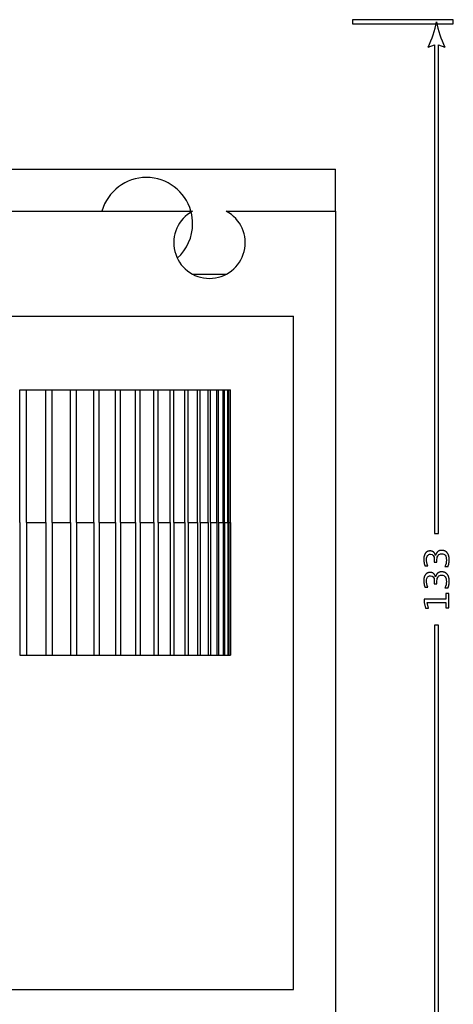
# Model space of a CAD drawing. Header units: millimetres. Extents: x -292 to 292, y -196 to 196.
# Tile 6 of 14: x -78 to -26, y -122 to -5. Entities that reach past the tile are written whole.
import ezdxf

# ---------------------------------------------------------------- set-up
doc = ezdxf.new("R2010")
doc.units = ezdxf.units.MM
doc.layers.add('可见轮廓', color=7, linetype='Continuous')

msp = doc.modelspace()

# ---------------------------------------------------------------- linework, layer by layer
at = {"layer": '可见轮廓'}
for p, q in [((-26.05, -5.43), (-38.05, -5.43)), ((-38.05, -5.43), (-38.05, -5.93)), ((-26.05, -5.93), (-26.05, -5.43)), ((-38.05, -5.93), (-26.05, -5.93)), ((-29.05, -8.68), (-28.3, -8.4)), ((-28.3, -8.4), (-28.3, -66.49)), ((-27.8, -66.49), (-27.8, -8.4)), ((-27.8, -8.4), (-27.05, -8.68)), ((-106.3, -23.18), (-40.05, -23.18)), ((-40.05, -28.18), (-40.05, -23.18)), ((-155.55, -28.18), (-57.05, -28.18)), ((-53.05, -28.18), (-40.05, -28.18)), ((-40.05, -28.18), (-40.05, -133.18)), ((-57.05, -35.68), (-53.05, -35.68)), ((-90.05, -40.68), (-45.05, -40.68)), ((-45.05, -120.68), (-45.05, -40.68)), ((-77.62, -65.18), (-77.62, -49.43)), ((-76.83, -65.18), (-76.83, -49.43)), ((-74.52, -65.18), (-74.52, -49.43)), ((-73.76, -65.18), (-73.76, -49.43)), ((-71.58, -65.18), (-71.58, -49.43)), ((-70.86, -65.18), (-70.86, -49.43)), ((-68.81, -65.18), (-68.81, -49.43)), ((-68.15, -65.18), (-68.15, -49.43)), ((-66.24, -65.18), (-66.24, -49.43)), ((-65.62, -65.18), (-65.62, -49.43)), ((-63.86, -65.18), (-63.86, -49.43)), ((-63.29, -65.18), (-63.29, -49.43)), ((-61.68, -65.18), (-61.68, -49.43)), ((-61.17, -65.18), (-61.17, -49.43)), ((-59.73, -65.18), (-59.73, -49.43)), ((-59.27, -65.18), (-59.27, -49.43)), ((-57.99, -65.18), (-57.99, -49.43)), ((-57.59, -65.18), (-57.59, -49.43)), ((-56.49, -65.18), (-56.49, -49.43)), ((-56.15, -65.18), (-56.15, -49.43)), ((-55.22, -65.18), (-55.22, -49.43)), ((-54.94, -65.18), (-54.94, -49.43)), ((-54.19, -65.18), (-54.19, -49.43)), ((-53.97, -65.18), (-53.97, -49.43)), ((-53.41, -65.18), (-53.41, -49.43)), ((-53.25, -65.18), (-53.25, -49.43)), ((-52.88, -65.18), (-52.88, -49.43)), ((-52.78, -65.18), (-52.78, -49.43)), ((-52.6, -65.18), (-52.6, -49.43)), ((-52.56, -65.18), (-52.56, -49.43)), ((-77.62, -65.18), (-77.62, -80.93)), ((-76.83, -65.18), (-76.83, -80.93)), ((-74.52, -65.18), (-74.52, -80.93)), ((-73.76, -65.18), (-73.76, -80.93)), ((-71.58, -65.18), (-71.58, -80.93)), ((-70.86, -65.18), (-70.86, -80.93)), ((-68.81, -65.18), (-68.81, -80.93)), ((-68.15, -65.18), (-68.15, -80.93)), ((-66.24, -65.18), (-66.24, -80.93)), ((-65.62, -65.18), (-65.62, -80.93)), ((-63.86, -65.18), (-63.86, -80.93)), ((-63.29, -65.18), (-63.29, -80.93)), ((-61.68, -65.18), (-61.68, -80.93)), ((-61.17, -65.18), (-61.17, -80.93)), ((-59.73, -65.18), (-59.73, -80.93)), ((-59.27, -65.18), (-59.27, -80.93)), ((-57.99, -65.18), (-57.99, -80.93)), ((-57.59, -65.18), (-57.59, -80.93)), ((-56.49, -65.18), (-56.49, -80.93)), ((-56.15, -65.18), (-56.15, -80.93)), ((-55.22, -65.18), (-55.22, -80.93)), ((-54.94, -65.18), (-54.94, -80.93)), ((-54.19, -65.18), (-54.19, -80.93)), ((-53.97, -65.18), (-53.97, -80.93)), ((-53.41, -65.18), (-53.41, -80.93)), ((-53.25, -65.18), (-53.25, -80.93)), ((-52.88, -65.18), (-52.88, -80.93)), ((-52.78, -65.18), (-52.78, -80.93)), ((-52.6, -65.18), (-52.6, -80.93)), ((-52.56, -65.18), (-52.56, -80.93)), ((-28.3, -66.49), (-27.8, -66.49)), ((-28.31, -69.55), (-28.31, -69.91)), ((-28.31, -69.91), (-27.99, -69.91)), ((-27.99, -69.91), (-27.99, -69.57)), ((-29.43, -70.33), (-29.08, -70.33)), ((-27.06, -70.41), (-26.68, -70.41)), ((-28.31, -72.1), (-28.31, -72.45)), ((-28.31, -72.45), (-27.99, -72.45)), ((-27.99, -72.45), (-27.99, -72.11)), ((-29.43, -72.87), (-29.08, -72.87)), ((-27.06, -72.96), (-26.68, -72.96)), ((-26.92, -73.63), (-26.92, -74.28)), ((-26.59, -73.63), (-26.92, -73.63)), ((-26.59, -75.31), (-26.59, -73.63)), ((-29.51, -74.28), (-29.51, -74.67)), ((-26.92, -74.28), (-29.51, -74.28)), ((-29.51, -74.67), (-29.37, -75.37)), ((-29.15, -74.67), (-26.92, -74.67)), ((-29.01, -75.37), (-29.15, -74.67)), ((-26.92, -74.67), (-26.92, -75.31)), ((-29.37, -75.37), (-29.01, -75.37)), ((-26.92, -75.31), (-26.59, -75.31)), ((-27.8, -77.37), (-28.3, -77.37)), ((-28.3, -77.37), (-28.3, -135.46)), ((-27.8, -135.46), (-27.8, -77.37)), ((-94.05, -120.68), (-45.05, -120.68))]:
    msp.add_line(p, q, dxfattribs=at)
for centre, radius, start, end in [((-38.05, -4.01), 10.14, -27.4076, -9.4623), ((-18.05, -4.01), 10.14, -170.5377, -152.5924), ((-62.55, -29.68), 5.5, 15.8266, 164.1734), ((-55.05, -31.93), 4.25, 118.0725, 421.9275), ((-62.55, -29.68), 5.5, 0, 14.7244), ((-62.55, -29.68), 5.5, 311.8772, 360)]:
    msp.add_arc(centre, radius, start, end, dxfattribs=at)
for points, degree in [([(-77.62, -49.43), (-77.22, -49.43), (-76.83, -49.43)], 2), ([(-76.83, -49.43), (-75.71, -49.43), (-74.52, -49.43)], 2), ([(-74.52, -49.43), (-74.14, -49.43), (-73.76, -49.43)], 2), ([(-73.76, -49.43), (-72.7, -49.43), (-71.58, -49.43)], 2), ([(-71.58, -49.43), (-71.22, -49.43), (-70.86, -49.43)], 2), ([(-70.86, -49.43), (-69.86, -49.43), (-68.81, -49.43)], 2), ([(-68.81, -49.43), (-68.48, -49.43), (-68.15, -49.43)], 2), ([(-68.15, -49.43), (-67.2, -49.43), (-66.24, -49.43)], 2), ([(-66.24, -49.43), (-65.92, -49.43), (-65.62, -49.43)], 2), ([(-65.62, -49.43), (-64.75, -49.43), (-63.86, -49.43)], 2), ([(-63.86, -49.43), (-63.57, -49.43), (-63.29, -49.43)], 2), ([(-63.29, -49.43), (-62.49, -49.43), (-61.68, -49.43)], 2), ([(-61.68, -49.43), (-61.42, -49.43), (-61.17, -49.43)], 2), ([(-61.17, -49.43), (-60.45, -49.43), (-59.73, -49.43)], 2), ([(-59.73, -49.43), (-59.49, -49.43), (-59.27, -49.43)], 2), ([(-59.27, -49.43), (-57.99, -49.43)], 1), ([(-57.99, -49.43), (-57.79, -49.43), (-57.59, -49.43)], 2), ([(-57.59, -49.43), (-56.49, -49.43)], 1), ([(-56.49, -49.43), (-56.31, -49.43), (-56.15, -49.43)], 2), ([(-56.15, -49.43), (-55.22, -49.43)], 1), ([(-55.22, -49.43), (-55.08, -49.43), (-54.94, -49.43)], 2), ([(-54.94, -49.43), (-54.19, -49.43)], 1), ([(-54.19, -49.43), (-54.08, -49.43), (-53.97, -49.43)], 2), ([(-53.97, -49.43), (-53.41, -49.43)], 1), ([(-53.41, -49.43), (-53.33, -49.43), (-53.25, -49.43)], 2), ([(-53.25, -49.43), (-52.88, -49.43)], 1), ([(-52.88, -49.43), (-52.83, -49.43), (-52.78, -49.43)], 2), ([(-52.78, -49.43), (-52.6, -49.43)], 1), ([(-52.6, -49.43), (-52.58, -49.43), (-52.56, -49.43)], 2), ([(-76.83, -65.18), (-75.71, -65.18), (-74.52, -65.18)], 2), ([(-73.76, -65.18), (-72.7, -65.18), (-71.58, -65.18)], 2), ([(-70.86, -65.18), (-69.86, -65.18), (-68.81, -65.18)], 2), ([(-68.15, -65.18), (-67.2, -65.18), (-66.24, -65.18)], 2), ([(-65.62, -65.18), (-64.75, -65.18), (-63.86, -65.18)], 2), ([(-63.29, -65.18), (-62.49, -65.18), (-61.68, -65.18)], 2), ([(-61.17, -65.18), (-60.45, -65.18), (-59.73, -65.18)], 2), ([(-59.27, -65.18), (-57.99, -65.18)], 1), ([(-57.59, -65.18), (-56.49, -65.18)], 1), ([(-56.15, -65.18), (-55.22, -65.18)], 1), ([(-54.94, -65.18), (-54.19, -65.18)], 1), ([(-53.97, -65.18), (-53.41, -65.18)], 1), ([(-53.25, -65.18), (-52.88, -65.18)], 1), ([(-52.78, -65.18), (-52.6, -65.18)], 1), ([(-77.62, -80.93), (-77.22, -80.93), (-76.83, -80.93)], 2), ([(-76.83, -80.93), (-75.71, -80.93), (-74.52, -80.93)], 2), ([(-74.52, -80.93), (-74.14, -80.93), (-73.76, -80.93)], 2), ([(-73.76, -80.93), (-72.7, -80.93), (-71.58, -80.93)], 2), ([(-71.58, -80.93), (-71.22, -80.93), (-70.86, -80.93)], 2), ([(-70.86, -80.93), (-69.86, -80.93), (-68.81, -80.93)], 2), ([(-68.81, -80.93), (-68.48, -80.93), (-68.15, -80.93)], 2), ([(-68.15, -80.93), (-67.2, -80.93), (-66.24, -80.93)], 2), ([(-66.24, -80.93), (-65.92, -80.93), (-65.62, -80.93)], 2), ([(-65.62, -80.93), (-64.75, -80.93), (-63.86, -80.93)], 2), ([(-63.86, -80.93), (-63.57, -80.93), (-63.29, -80.93)], 2), ([(-63.29, -80.93), (-62.49, -80.93), (-61.68, -80.93)], 2), ([(-61.68, -80.93), (-61.42, -80.93), (-61.17, -80.93)], 2), ([(-61.17, -80.93), (-60.45, -80.93), (-59.73, -80.93)], 2), ([(-59.73, -80.93), (-59.49, -80.93), (-59.27, -80.93)], 2), ([(-59.27, -80.93), (-57.99, -80.93)], 1), ([(-57.99, -80.93), (-57.79, -80.93), (-57.59, -80.93)], 2), ([(-57.59, -80.93), (-56.49, -80.93)], 1), ([(-56.49, -80.93), (-56.31, -80.93), (-56.15, -80.93)], 2), ([(-56.15, -80.93), (-55.22, -80.93)], 1), ([(-55.22, -80.93), (-55.08, -80.93), (-54.94, -80.93)], 2), ([(-54.94, -80.93), (-54.19, -80.93)], 1), ([(-54.19, -80.93), (-54.08, -80.93), (-53.97, -80.93)], 2), ([(-53.97, -80.93), (-53.41, -80.93)], 1), ([(-53.41, -80.93), (-53.33, -80.93), (-53.25, -80.93)], 2), ([(-53.25, -80.93), (-52.88, -80.93)], 1), ([(-52.88, -80.93), (-52.83, -80.93), (-52.78, -80.93)], 2), ([(-52.78, -80.93), (-52.6, -80.93)], 1), ([(-52.6, -80.93), (-52.58, -80.93), (-52.56, -80.93)], 2)]:
    msp.add_open_spline(points, degree=degree, dxfattribs=at)
for points, degree, knots in [([(-28.16, -69.1), (-28.23, -68.84), (-28.39, -68.7), (-28.56, -68.56), (-28.8, -68.56), (-29.15, -68.56), (-29.36, -68.82), (-29.56, -69.09), (-29.56, -69.53), (-29.56, -69.88), (-29.43, -70.33)], 2, [0, 0, 0, 1, 1, 2, 2, 3.435484, 3.435484, 4.870968, 4.870968, 5.981907, 5.981907, 5.981907]), ([(-29.08, -70.33), (-29.18, -70.03), (-29.23, -69.79), (-29.23, -69.57), (-29.23, -69.37), (-29.19, -69.22), (-29.11, -69.11), (-29.03, -69.01), (-28.91, -68.95), (-28.76, -68.95), (-28.47, -68.95), (-28.31, -69.17), (-28.31, -69.55)], 3, [0, 0, 0, 0, 2, 2, 2, 3.831325, 3.831325, 3.831325, 5.662651, 5.662651, 5.662651, 9.229754, 9.229754, 9.229754, 9.229754]), ([(-26.68, -70.41), (-26.53, -70), (-26.53, -69.63), (-26.53, -69.09), (-26.77, -68.79), (-27.01, -68.49), (-27.44, -68.49), (-27.72, -68.49), (-27.91, -68.65), (-28.1, -68.81), (-28.16, -69.1)], 2, [0, 0, 0, 2, 2, 4.978723, 4.978723, 7.957447, 7.957447, 9.898334, 9.898334, 11.839222, 11.839222, 11.839222]), ([(-27.99, -69.57), (-27.99, -69.36), (-27.94, -69.19), (-27.84, -69.07), (-27.74, -68.95), (-27.61, -68.89), (-27.44, -68.89), (-27.25, -68.89), (-27.11, -68.95), (-27.01, -69.08), (-26.92, -69.21), (-26.87, -69.4), (-26.87, -69.65), (-26.87, -69.93), (-26.93, -70.2), (-27.06, -70.41)], 3, [0, 0, 0, 0, 1, 1, 1, 2, 2, 2, 3.083333, 3.083333, 3.083333, 4.166667, 4.166667, 4.166667, 5.409649, 5.409649, 5.409649, 5.409649]), ([(-28.16, -71.64), (-28.23, -71.38), (-28.39, -71.25), (-28.56, -71.11), (-28.8, -71.11), (-29.15, -71.11), (-29.36, -71.37), (-29.56, -71.63), (-29.56, -72.08), (-29.56, -72.42), (-29.43, -72.87)], 2, [0, 0, 0, 1, 1, 2, 2, 3.435484, 3.435484, 4.870968, 4.870968, 5.981907, 5.981907, 5.981907]), ([(-26.68, -72.96), (-26.53, -72.55), (-26.53, -72.18), (-26.53, -71.63), (-26.77, -71.34), (-27.01, -71.04), (-27.44, -71.04), (-27.72, -71.04), (-27.91, -71.2), (-28.1, -71.36), (-28.16, -71.64)], 2, [0, 0, 0, 2, 2, 4.978723, 4.978723, 7.957447, 7.957447, 9.898334, 9.898334, 11.839222, 11.839222, 11.839222]), ([(-29.08, -72.87), (-29.18, -72.57), (-29.23, -72.33), (-29.23, -72.11), (-29.23, -71.92), (-29.19, -71.76), (-29.11, -71.66), (-29.03, -71.55), (-28.91, -71.5), (-28.76, -71.5), (-28.47, -71.5), (-28.31, -71.71), (-28.31, -72.1)], 3, [0, 0, 0, 0, 2, 2, 2, 3.831325, 3.831325, 3.831325, 5.662651, 5.662651, 5.662651, 9.229754, 9.229754, 9.229754, 9.229754]), ([(-27.99, -72.11), (-27.99, -71.9), (-27.94, -71.73), (-27.84, -71.61), (-27.74, -71.49), (-27.61, -71.43), (-27.44, -71.43), (-27.25, -71.43), (-27.11, -71.5), (-27.01, -71.63), (-26.92, -71.76), (-26.87, -71.94), (-26.87, -72.19), (-26.87, -72.47), (-26.93, -72.74), (-27.06, -72.96)], 3, [0, 0, 0, 0, 1, 1, 1, 2, 2, 2, 3.083333, 3.083333, 3.083333, 4.166667, 4.166667, 4.166667, 5.409649, 5.409649, 5.409649, 5.409649])]:
    msp.add_open_spline(points, degree=degree, knots=knots, dxfattribs=at)

doc.saveas('drawing.dxf')
